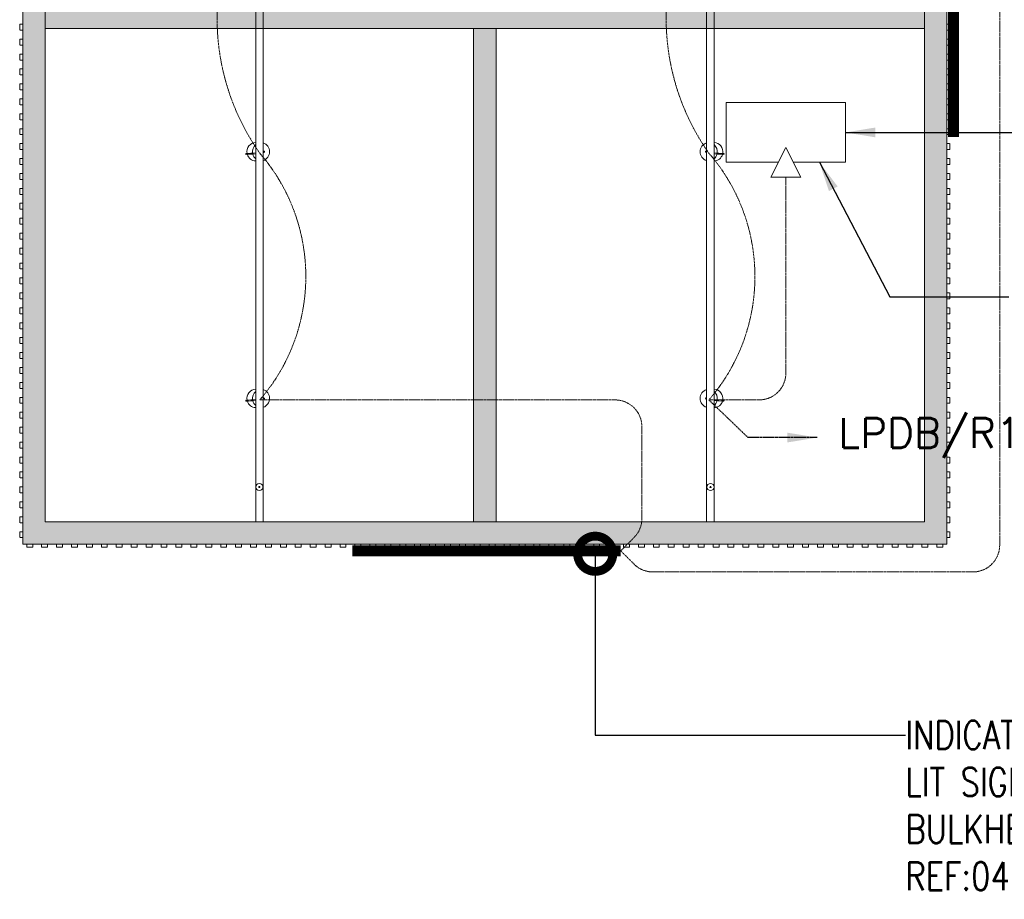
# Model space of a CAD drawing. Header units: millimetres. Extents: x -383850 to 24064, y -7188 to 6924.
# Tile 2 of 6: x 14990 to 18289, y -1190 to 1757. Entities that reach past the tile are written whole.
import ezdxf
from ezdxf import colors
from ezdxf.entities.mleader import LeaderData, LeaderLine
from ezdxf.math import Vec2, Vec3

# ---------------------------------------------------------------- set-up
doc = ezdxf.new("R2010")
doc.units = ezdxf.units.MM
doc.header["$MEASUREMENT"] = 0
for name, pattern in [('( Hidden )', [0.375, 0.25, -0.125]), ('FP & RCP XERF$0$( Hidden )', [0.375, 0.25, -0.125]), ('FP & RCP XERF$0$HIDDEN', [0.375, 0.25, -0.125]), ('HIDDENX2', [0.75, 0.5, -0.25])]:
    doc.linetypes.add(name, pattern=pattern)
doc.layers.get('0').update_dxf_attribs({"lineweight": 5})
doc.layers.add('A-LIGHTS', color=1, linetype='Continuous')
doc.layers.add('T-Tags', color=7, linetype='Continuous')
for name, color, linetype, lineweight, true_color in [('FP & RCP XERF$0$A-BULKHEAD', 9, 'FP & RCP XERF$0$HIDDEN', 0, 0x808080), ('FP & RCP XERF$0$A-LIGHTS', 9, 'Continuous', 0, 0x808080), ('FP & RCP XERF$0$PARTITION', 9, 'Continuous', 0, 0x808080), ('M-MEP-ELLG-CABLE', 7, 'HIDDENX2', 20, 0x055f91), ('M-MEP-ELLG-LIGHT', 5, 'Continuous', 20, 0x0000ff), ('M-MEP-ELSL-DEVICES', 7, 'Continuous', 20, 0xa41be4)]:
    doc.layers.add(name, color=color, linetype=linetype, lineweight=lineweight, true_color=true_color)
doc.layers.add('M-MEP-GEN', color=7, linetype='Continuous', lineweight=20)
doc.styles.add('Oswald Light', font='txt')
doc.styles.add('SSP_Note', font='romans.shx', dxfattribs={"width": 0.8})
doc.styles.get("Standard").update_dxf_attribs({"font": 'romans.shx'})
doc.dimstyles.new('MDS-50', dxfattribs={"dimtxt": 100, "dimasz": 100, "dimexe": 50, "dimexo": 50, "dimgap": 25, "dimtad": 1, "dimdec": 0, "dimtxsty": 'Oswald Light', "dimcen": 0, "dimdle": 1.5875, "dimazin": 0, "dimtfac": 1, "dimtdec": 0, "dimtix": 1, "dimtmove": 0, "dimatfit": 0, "dimfxl": 1, "dimfrac": 2, "dimtolj": 1, "dimarcsym": 0})

# ---------------------------------------------------------------- blocks, each defined once
blk = doc.blocks.new('FP & RCP XERF$0$A$C4e1517da')
at = {"layer": 'FP & RCP XERF$0$A-LIGHTS', "color": 0, "lineweight": -2}
for points in [[(2543.9, -0.4, 0.020816), (2545.6, 32.3, -0.50614), (2548.8, 32.2, -0.020461), (2547.1, -0.4, 1.181259)], [(3370.3, -0.4, 0.020816), (3372, 32.3, -0.50614), (3375.2, 32.2, -0.020461), (3373.5, -0.4, 1.181259)], [(781.7, -0.4, -0.464097), (818, 28.4, -0.000156), (818.1, 28.4, -0.000156)], [(788.8, -0.4, -0.2572), (817.3, 10, -0.252662)], [(816.4, -0.4, 0.020747), (818.1, 32.2, -0.50614), (821.3, 32.1, -0.020394), (819.6, -0.4, 1.181259)], [(820.4, 9.3, -0.150488), (836.1, -0.4)], [(821.2, 27.8, -0.335131), (843.1, -0.4)], [(1608.2, -0.4, -0.464097), (1644.5, 28.4, -0.000156), (1644.5, 28.4, -0.000156)], [(1615.2, -0.4, -0.2572), (1643.7, 10, -0.252662)], [(1642.8, -0.4, 0.020747), (1644.5, 32.2, -0.50614), (1647.7, 32.1, -0.020394), (1646, -0.4, 1.181259)], [(1646.8, 9.3, -0.150488), (1662.5, -0.4)], [(1647.6, 27.8, -0.335131), (1669.5, -0.4)], [(2509.2, -0.4, -0.465165), (2545.5, 28.5, -0.000156), (2545.6, 28.5, -0.000156)], [(2516.2, -0.4, -0.2584), (2544.7, 10.1, -0.252662)], [(2547.9, 9.4, -0.151639), (2563.7, -0.4)], [(2548.7, 27.9, -0.336132), (2570.6, -0.4)], [(3335.7, -0.4, -0.465165), (3372, 28.5, -0.000156), (3372, 28.5, -0.000156)], [(3342.6, -0.4, -0.2584), (3371.2, 10.1, -0.252662)], [(3374.3, 9.4, -0.151639), (3390.1, -0.4)], [(3375.1, 27.9, -0.336132), (3397, -0.4)], [(842.1, -25.4, -0.000639), (842.1, -25.7, -0.722369), (782.8, -25.4)], [(815.8, -25.4, -0.286159), (812.9, -29.6, -0.717571), (811.1, -27.2, -0.032821), (812.1, -26.5, -0.007142), (812.5, -25.4, 0.566861)], [(1668.5, -25.4, -0.000639), (1668.5, -25.7, -0.722369), (1609.2, -25.4)], [(1642.2, -25.4, -0.286159), (1639.3, -29.6, -0.717571), (1637.5, -27.2, -0.032821), (1638.6, -26.5, -0.007142), (1638.9, -25.4, 0.566861)], [(2569.6, -25.3, -0.000639), (2569.6, -25.6, -0.722369), (2510.3, -25.3)], [(2543.3, -25.3, -0.286159), (2540.4, -29.5, -0.717571), (2538.6, -27, -0.032821), (2539.6, -26.4, -0.007142), (2540, -25.3, 0.566861)], [(3396, -25.3, -0.000639), (3396, -25.6, -0.722369), (3336.7, -25.3)], [(3369.7, -25.3, -0.286159), (3366.8, -29.5, -0.717571), (3365, -27, -0.032821), (3366.1, -26.4, -0.007142), (3366.4, -25.3, 0.566861)]]:
    blk.add_lwpolyline(points, format="xyb", dxfattribs=at)
blk.add_lwpolyline([(3779.3, -0.4), (399.3, -0.4), (399.3, -25.4), (3779.3, -25.4)], close=True, dxfattribs=at)
for centre, radius in [((515.7, -12.6), 12), ((515.7, -12.6), 2.1), ((3663, -12.4), 12), ((3663, -12.4), 2.1)]:
    blk.add_circle(centre, radius, dxfattribs=at)
blk = doc.blocks.new('FP & RCP XERF')
at = {"layer": 'FP & RCP XERF$0$PARTITION'}
h = blk.add_hatch(color=256, dxfattribs=at)
h.dxf.hatch_style = 1
h.paths.add_polyline_path([(16586.2, 6838.4), (16511.2, 6838.4), (16511.2, 5222), (16586.2, 5222)])
h.paths.add_polyline_path([(16586.2, 5147), (16511.2, 5147), (16511.2, 3530), (16586.2, 3530)])
h.paths.add_polyline_path([(16586.2, 3455), (16511.2, 3455), (16511.2, 1802.4), (16586.2, 1802.4)])
h.paths.add_polyline_path([(16586.2, 1727.4), (16511.2, 1727.4), (16511.2, 75), (16586.2, 75)])
h = blk.add_hatch(color=256, dxfattribs=at)
h.dxf.hatch_style = 1
h.paths.add_polyline_path([(18097.5, 3530), (15000, 3530), (15000, 0), (18097.3, 0.2)])
h.paths.add_polyline_path([(15075, 3455), (18022.5, 3455), (18022.3, 75), (15075, 75)], flags=16)
h = blk.add_hatch(color=256, dxfattribs=at)
h.dxf.hatch_style = 1
h.paths.add_polyline_path([(18022.4, 1802.5), (15075, 1802.5), (15075, 1727.5), (18022.4, 1727.5)])
at = {"layer": 'FP & RCP XERF$0$A-BULKHEAD', "ltscale": 5}
for p, q in [((14989.9, 1741.6), (14999.9, 1741.6)), ((14989.9, 1721.6), (14989.9, 1741.6)), ((14999.9, 1721.6), (14989.9, 1721.6)), ((14999.9, 1741.6), (14999.9, 1721.6)), ((15075, 1727.5), (18022.4, 1727.5)), ((16511.2, 75), (16511.2, 1727.4)), ((16586.2, 75), (16586.2, 1727.4)), ((18097.2, 1741.6), (18107.2, 1741.6)), ((18097.2, 1721.6), (18097.2, 1741.6)), ((18107.2, 1721.6), (18097.2, 1721.6)), ((18107.2, 1741.6), (18107.2, 1721.6)), ((14989.9, 1691.6), (14999.9, 1691.6)), ((14989.9, 1671.6), (14989.9, 1691.6)), ((14999.9, 1691.6), (14999.9, 1671.6)), ((18097.2, 1691.6), (18107.2, 1691.6)), ((18097.2, 1671.6), (18097.2, 1691.6)), ((18107.2, 1691.6), (18107.2, 1671.6)), ((14999.9, 1671.6), (14989.9, 1671.6)), ((18107.2, 1671.6), (18097.2, 1671.6)), ((14989.9, 1641.6), (14999.9, 1641.6)), ((14989.9, 1621.6), (14989.9, 1641.6)), ((14999.9, 1621.6), (14989.9, 1621.6)), ((14999.9, 1641.6), (14999.9, 1621.6)), ((18097.2, 1641.6), (18107.2, 1641.6)), ((18097.2, 1621.6), (18097.2, 1641.6)), ((18107.2, 1621.6), (18097.2, 1621.6)), ((18107.2, 1641.6), (18107.2, 1621.6)), ((14989.9, 1591.6), (14999.9, 1591.6)), ((14989.9, 1571.6), (14989.9, 1591.6)), ((14999.9, 1591.6), (14999.9, 1571.6)), ((18097.2, 1591.6), (18107.2, 1591.6)), ((18097.2, 1571.6), (18097.2, 1591.6)), ((18107.2, 1591.6), (18107.2, 1571.6)), ((14999.9, 1571.6), (14989.9, 1571.6)), ((18107.2, 1571.6), (18097.2, 1571.6)), ((14989.9, 1541.6), (14999.9, 1541.6)), ((14989.9, 1521.6), (14989.9, 1541.6)), ((14999.9, 1521.6), (14989.9, 1521.6)), ((14999.9, 1541.6), (14999.9, 1521.6)), ((18097.2, 1541.6), (18107.2, 1541.6)), ((18097.2, 1521.6), (18097.2, 1541.6)), ((18107.2, 1521.6), (18097.2, 1521.6)), ((18107.2, 1541.6), (18107.2, 1521.6)), ((14989.9, 1491.6), (14999.9, 1491.6)), ((14989.9, 1471.6), (14989.9, 1491.6)), ((14999.9, 1491.6), (14999.9, 1471.6)), ((18097.2, 1491.6), (18107.2, 1491.6)), ((18097.2, 1471.6), (18097.2, 1491.6)), ((18107.2, 1491.6), (18107.2, 1471.6)), ((14999.9, 1471.6), (14989.9, 1471.6)), ((18107.2, 1471.6), (18097.2, 1471.6)), ((14989.9, 1441.6), (14999.9, 1441.6)), ((14989.9, 1421.6), (14989.9, 1441.6)), ((14999.9, 1421.6), (14989.9, 1421.6)), ((14999.9, 1441.6), (14999.9, 1421.6)), ((18097.2, 1441.6), (18107.2, 1441.6)), ((18097.2, 1421.6), (18097.2, 1441.6)), ((18107.2, 1421.6), (18097.2, 1421.6)), ((18107.2, 1441.6), (18107.2, 1421.6)), ((14989.9, 1391.6), (14999.9, 1391.6)), ((14989.9, 1371.6), (14989.9, 1391.6)), ((14999.9, 1391.6), (14999.9, 1371.6)), ((18097.2, 1391.6), (18107.2, 1391.6)), ((18097.2, 1371.6), (18097.2, 1391.6)), ((18107.2, 1391.6), (18107.2, 1371.6)), ((14999.9, 1371.6), (14989.9, 1371.6)), ((18107.2, 1371.6), (18097.2, 1371.6)), ((14989.9, 1341.6), (14999.9, 1341.6)), ((14989.9, 1321.6), (14989.9, 1341.6)), ((14999.9, 1321.6), (14989.9, 1321.6)), ((14999.9, 1341.6), (14999.9, 1321.6)), ((18097.2, 1341.6), (18107.2, 1341.6)), ((18097.2, 1321.6), (18097.2, 1341.6)), ((18107.2, 1321.6), (18097.2, 1321.6)), ((18107.2, 1341.6), (18107.2, 1321.6)), ((14989.9, 1291.6), (14999.9, 1291.6)), ((14989.9, 1271.6), (14989.9, 1291.6)), ((14999.9, 1291.6), (14999.9, 1271.6)), ((18097.2, 1291.6), (18107.2, 1291.6)), ((18097.2, 1271.6), (18097.2, 1291.6)), ((18107.2, 1291.6), (18107.2, 1271.6)), ((14999.9, 1271.6), (14989.9, 1271.6)), ((18107.2, 1271.6), (18097.2, 1271.6)), ((14989.9, 1241.6), (14999.9, 1241.6)), ((14989.9, 1221.6), (14989.9, 1241.6)), ((14999.9, 1221.6), (14989.9, 1221.6)), ((14999.9, 1241.6), (14999.9, 1221.6)), ((18097.2, 1241.6), (18107.2, 1241.6)), ((18097.2, 1221.6), (18097.2, 1241.6)), ((18107.2, 1221.6), (18097.2, 1221.6)), ((18107.2, 1241.6), (18107.2, 1221.6)), ((14990, 1191.6), (15000, 1191.6)), ((14990, 1171.6), (14990, 1191.6)), ((15000, 1191.6), (15000, 1171.6)), ((18097.3, 1191.6), (18107.3, 1191.6)), ((18097.3, 1171.6), (18097.3, 1191.6)), ((18107.3, 1191.6), (18107.3, 1171.6)), ((15000, 1171.6), (14990, 1171.6)), ((18107.3, 1171.6), (18097.3, 1171.6)), ((14990, 1141.6), (15000, 1141.6)), ((14990, 1121.6), (14990, 1141.6)), ((15000, 1141.6), (15000, 1121.6)), ((18097.3, 1141.6), (18107.3, 1141.6)), ((18097.3, 1121.6), (18097.3, 1141.6)), ((18107.3, 1141.6), (18107.3, 1121.6)), ((15000, 1121.6), (14990, 1121.6)), ((14990, 1091.6), (15000, 1091.6)), ((14990, 1071.6), (14990, 1091.6)), ((15000, 1091.6), (15000, 1071.6)), ((18107.3, 1121.6), (18097.3, 1121.6)), ((18097.3, 1091.6), (18107.3, 1091.6)), ((18097.3, 1071.6), (18097.3, 1091.6)), ((18107.3, 1091.6), (18107.3, 1071.6)), ((15000, 1071.6), (14990, 1071.6)), ((18107.3, 1071.6), (18097.3, 1071.6)), ((14990, 1041.6), (15000, 1041.6)), ((14990, 1021.6), (14990, 1041.6)), ((15000, 1041.6), (15000, 1021.6)), ((18097.3, 1041.6), (18107.3, 1041.6)), ((18097.3, 1021.6), (18097.3, 1041.6)), ((18107.3, 1041.6), (18107.3, 1021.6)), ((15000, 1021.6), (14990, 1021.6)), ((14990, 991.6), (15000, 991.6)), ((14990, 971.6), (14990, 991.6)), ((15000, 991.6), (15000, 971.6)), ((18107.3, 1021.6), (18097.3, 1021.6)), ((18097.3, 991.6), (18107.3, 991.6)), ((18097.3, 971.6), (18097.3, 991.6)), ((18107.3, 991.6), (18107.3, 971.6)), ((15000, 971.6), (14990, 971.6)), ((18107.3, 971.6), (18097.3, 971.6)), ((14990, 941.6), (15000, 941.6)), ((14990, 921.6), (14990, 941.6)), ((15000, 941.6), (15000, 921.6)), ((18097.3, 941.6), (18107.3, 941.6)), ((18097.3, 921.6), (18097.3, 941.6)), ((18107.3, 941.6), (18107.3, 921.6)), ((15000, 921.6), (14990, 921.6)), ((14990, 891.6), (15000, 891.6)), ((14990, 871.6), (14990, 891.6)), ((15000, 891.6), (15000, 871.6)), ((18107.3, 921.6), (18097.3, 921.6)), ((18097.3, 891.6), (18107.3, 891.6)), ((18097.3, 871.6), (18097.3, 891.6)), ((18107.3, 891.6), (18107.3, 871.6)), ((15000, 871.6), (14990, 871.6)), ((18107.3, 871.6), (18097.3, 871.6)), ((14990, 841.6), (15000, 841.6)), ((14990, 821.6), (14990, 841.6)), ((15000, 841.6), (15000, 821.6)), ((18097.3, 841.6), (18107.3, 841.6)), ((18097.3, 821.6), (18097.3, 841.6)), ((18107.3, 841.6), (18107.3, 821.6)), ((15000, 821.6), (14990, 821.6)), ((18107.3, 821.6), (18097.3, 821.6)), ((14990, 791.6), (15000, 791.6)), ((14990, 771.6), (14990, 791.6)), ((15000, 771.6), (14990, 771.6)), ((15000, 791.6), (15000, 771.6)), ((18097.3, 791.6), (18107.3, 791.6)), ((18097.3, 771.6), (18097.3, 791.6)), ((18107.3, 771.6), (18097.3, 771.6)), ((18107.3, 791.6), (18107.3, 771.6)), ((14990, 741.6), (15000, 741.6)), ((14990, 721.6), (14990, 741.6)), ((15000, 741.6), (15000, 721.6)), ((18097.3, 741.6), (18107.3, 741.6)), ((18097.3, 721.6), (18097.3, 741.6)), ((18107.3, 741.6), (18107.3, 721.6)), ((15000, 721.6), (14990, 721.6)), ((18107.3, 721.6), (18097.3, 721.6)), ((14990, 691.6), (15000, 691.6)), ((14990, 671.6), (14990, 691.6)), ((15000, 671.6), (14990, 671.6)), ((15000, 691.6), (15000, 671.6)), ((18097.3, 691.6), (18107.3, 691.6)), ((18097.3, 671.6), (18097.3, 691.6)), ((18107.3, 671.6), (18097.3, 671.6)), ((18107.3, 691.6), (18107.3, 671.6)), ((14990, 641.6), (15000, 641.6)), ((14990, 621.6), (14990, 641.6)), ((15000, 641.6), (15000, 621.6)), ((18097.3, 641.6), (18107.3, 641.6)), ((18097.3, 621.6), (18097.3, 641.6)), ((18107.3, 641.6), (18107.3, 621.6)), ((15000, 621.6), (14990, 621.6)), ((18107.3, 621.6), (18097.3, 621.6)), ((14990, 591.6), (15000, 591.6)), ((14990, 571.6), (14990, 591.6)), ((15000, 571.6), (14990, 571.6)), ((15000, 591.6), (15000, 571.6)), ((18097.3, 591.6), (18107.3, 591.6)), ((18097.3, 571.6), (18097.3, 591.6)), ((18107.3, 571.6), (18097.3, 571.6)), ((18107.3, 591.6), (18107.3, 571.6)), ((14990, 541.6), (15000, 541.6)), ((14990, 521.7), (14990, 541.6)), ((15000, 541.6), (15000, 521.6)), ((18097.3, 541.6), (18107.3, 541.6)), ((18097.3, 521.7), (18097.3, 541.6)), ((18107.3, 541.6), (18107.3, 521.6)), ((15000, 521.6), (14990, 521.7)), ((18107.3, 521.6), (18097.3, 521.7)), ((14990, 491.7), (15000, 491.7)), ((14990, 471.7), (14990, 491.7)), ((15000, 471.7), (14990, 471.7)), ((15000, 491.7), (15000, 471.7)), ((18097.3, 491.7), (18107.3, 491.7)), ((18097.3, 471.7), (18097.3, 491.7)), ((18107.3, 471.7), (18097.3, 471.7)), ((18107.3, 491.7), (18107.3, 471.7)), ((14990, 441.7), (15000, 441.7)), ((14990, 421.7), (14990, 441.7)), ((15000, 441.7), (15000, 421.7)), ((18097.3, 441.7), (18107.3, 441.7)), ((18097.3, 421.7), (18097.3, 441.7)), ((18107.3, 441.7), (18107.3, 421.7)), ((15000, 421.7), (14990, 421.7)), ((18107.3, 421.7), (18097.3, 421.7)), ((14990, 391.7), (15000, 391.7)), ((14990, 371.7), (14990, 391.7)), ((15000, 371.7), (14990, 371.7)), ((15000, 391.7), (15000, 371.7)), ((18097.3, 391.7), (18107.3, 391.7)), ((18097.3, 371.7), (18097.3, 391.7)), ((18107.3, 371.7), (18097.3, 371.7)), ((18107.3, 391.7), (18107.3, 371.7)), ((14990, 341.7), (15000, 341.7)), ((14990, 321.7), (14990, 341.7)), ((15000, 341.7), (15000, 321.7)), ((18097.3, 341.7), (18107.3, 341.7)), ((18097.3, 321.7), (18097.3, 341.7)), ((18107.3, 341.7), (18107.3, 321.7)), ((15000, 321.7), (14990, 321.7)), ((18107.3, 321.7), (18097.3, 321.7)), ((14990, 291.7), (15000, 291.7)), ((14990, 271.7), (14990, 291.7)), ((15000, 271.7), (14990, 271.7)), ((15000, 291.7), (15000, 271.7)), ((18097.3, 291.7), (18107.3, 291.7)), ((18097.3, 271.7), (18097.3, 291.7)), ((18107.3, 271.7), (18097.3, 271.7)), ((18107.3, 291.7), (18107.3, 271.7)), ((14990, 241.7), (15000, 241.7)), ((14990, 221.7), (14990, 241.7)), ((15000, 241.7), (15000, 221.7)), ((18097.3, 241.7), (18107.3, 241.7)), ((18097.3, 221.7), (18097.3, 241.7)), ((18107.3, 241.7), (18107.3, 221.7)), ((15000, 221.7), (14990, 221.7)), ((18107.3, 221.7), (18097.3, 221.7)), ((14990, 191.7), (15000, 191.7)), ((14990, 171.7), (14990, 191.7)), ((15000, 171.7), (14990, 171.7)), ((15000, 191.7), (15000, 171.7)), ((18097.3, 191.7), (18107.3, 191.7)), ((18097.3, 171.7), (18097.3, 191.7)), ((18107.3, 171.7), (18097.3, 171.7)), ((18107.3, 191.7), (18107.3, 171.7)), ((14990, 141.7), (15000, 141.7)), ((14990, 121.7), (14990, 141.7)), ((15000, 141.7), (15000, 121.7)), ((18097.3, 141.7), (18107.3, 141.7)), ((18097.3, 121.7), (18097.3, 141.7)), ((18107.3, 141.7), (18107.3, 121.7)), ((15000, 121.7), (14990, 121.7)), ((18107.3, 121.7), (18097.3, 121.7)), ((14990, 91.7), (15000, 91.7)), ((14990, 71.7), (14990, 91.7)), ((15000, 71.7), (14990, 71.7)), ((15000, 91.7), (15000, 71.7)), ((18097.3, 91.7), (18107.3, 91.7)), ((18097.3, 71.7), (18097.3, 91.7)), ((18107.3, 71.7), (18097.3, 71.7)), ((18107.3, 91.7), (18107.3, 71.7)), ((14990, 41.7), (15000, 41.7)), ((14990, 21.7), (14990, 41.7)), ((15000, 41.7), (15000, 21.7)), ((18097.3, 41.7), (18107.3, 41.7)), ((18097.3, 21.7), (18097.3, 41.7)), ((18107.3, 41.7), (18107.3, 21.7)), ((15000, 21.7), (14990, 21.7)), ((15033.5, 0), (15033.5, -10)), ((15083.5, 0), (15083.5, -10)), ((15133.5, 0), (15133.5, -10)), ((15183.5, 0), (15183.5, -10)), ((15233.5, 0), (15233.5, -10)), ((15283.5, 0), (15283.5, -10)), ((15333.5, 0), (15333.5, -10)), ((15383.5, 0), (15383.5, -10)), ((15433.5, 0), (15433.5, -10)), ((15483.5, 0), (15483.5, -10)), ((15533.5, 0), (15533.5, -10)), ((15583.5, 0), (15583.5, -10)), ((15633.5, 0), (15633.5, -10)), ((15683.5, 0), (15683.5, -10)), ((15733.5, 0), (15733.5, -10)), ((15783.5, 0), (15783.5, -10)), ((15833.5, 0), (15833.5, -10)), ((15883.5, 0), (15883.5, -10)), ((15933.5, 0), (15933.5, -10)), ((15983.5, 0), (15983.5, -10)), ((16033.4, 0), (16033.4, -10)), ((16083.4, 0), (16083.4, -10)), ((16133.4, 0), (16133.4, -10)), ((16183.4, 0), (16183.4, -10)), ((16663.4, -9.9), (16663.4, 0.1)), ((16663.4, 0.1), (16683.4, 0.1)), ((16683.4, 0.1), (16683.4, -9.9)), ((16713.4, -9.9), (16713.4, 0.1)), ((16713.4, 0.1), (16733.4, 0.1)), ((16733.4, 0.1), (16733.4, -9.9)), ((16763.4, -9.9), (16763.4, 0.1)), ((16763.4, 0.1), (16783.4, 0.1)), ((16783.4, 0.1), (16783.4, -9.9)), ((16813.4, -9.9), (16813.4, 0.1)), ((16813.4, 0.1), (16833.4, 0.1)), ((16833.4, 0.1), (16833.4, -9.9)), ((16863.4, -9.9), (16863.4, 0.1)), ((16863.4, 0.1), (16883.4, 0.1)), ((16883.4, 0.1), (16883.4, -9.9)), ((16913.4, -9.9), (16913.4, 0.1)), ((16913.4, 0.1), (16933.4, 0.1)), ((16933.4, 0.1), (16933.4, -9.9)), ((16963.4, -9.9), (16963.4, 0.1)), ((16963.4, 0.1), (16983.4, 0.1)), ((16983.4, 0.1), (16983.4, -9.9)), ((17013.4, -9.9), (17013.4, 0.1)), ((17013.4, 0.1), (17033.4, 0.1)), ((17033.4, 0.1), (17033.4, -9.9)), ((17063.4, -9.9), (17063.4, 0.1)), ((17063.4, 0.1), (17083.4, 0.1)), ((17083.4, 0.1), (17083.4, -9.9)), ((17113.4, -9.9), (17113.4, 0.1)), ((17113.4, 0.1), (17133.4, 0.1)), ((17133.4, 0.1), (17133.4, -9.9)), ((17163.4, -9.9), (17163.4, 0.1)), ((17163.4, 0.1), (17183.4, 0.1)), ((17183.4, 0.1), (17183.4, -9.9)), ((17213.4, -9.9), (17213.4, 0.1)), ((17213.4, 0.1), (17233.4, 0.1)), ((17233.4, 0.1), (17233.4, -9.9)), ((17263.4, -9.9), (17263.4, 0.1)), ((17263.4, 0.1), (17283.4, 0.1)), ((17283.4, 0.1), (17283.4, -9.9)), ((17313.4, -9.8), (17313.4, 0.2)), ((17313.4, 0.2), (17333.4, 0.2)), ((17333.4, 0.2), (17333.4, -9.8)), ((17363.4, -9.8), (17363.4, 0.2)), ((17363.4, 0.2), (17383.4, 0.2)), ((17383.4, 0.2), (17383.4, -9.8)), ((17413.4, -9.9), (17413.4, 0.1)), ((17413.4, 0.1), (17433.4, 0.1)), ((17433.4, 0.1), (17433.4, -9.9)), ((17463.4, -9.8), (17463.4, 0.2)), ((17463.4, 0.2), (17483.4, 0.2)), ((17483.4, 0.2), (17483.4, -9.8)), ((17513.4, -9.8), (17513.4, 0.2)), ((17513.4, 0.2), (17533.4, 0.2)), ((17533.4, 0.2), (17533.4, -9.8)), ((17563.4, -9.8), (17563.4, 0.2)), ((17563.4, 0.2), (17583.4, 0.2)), ((17583.4, 0.2), (17583.4, -9.8)), ((17613.4, -9.8), (17613.4, 0.2)), ((17613.4, 0.2), (17633.4, 0.2)), ((17633.4, 0.2), (17633.4, -9.8)), ((17663.4, -9.8), (17663.4, 0.2)), ((17663.4, 0.2), (17683.4, 0.2)), ((17683.4, 0.2), (17683.4, -9.8)), ((17713.4, -9.8), (17713.4, 0.2)), ((17713.4, 0.2), (17733.4, 0.2)), ((17733.4, 0.2), (17733.4, -9.8)), ((17763.4, -9.8), (17763.4, 0.2)), ((17763.4, 0.2), (17783.4, 0.2)), ((17783.4, 0.2), (17783.4, -9.8)), ((17813.4, -9.8), (17813.4, 0.2)), ((17813.4, 0.2), (17833.4, 0.2)), ((17833.4, 0.2), (17833.4, -9.8)), ((17863.4, -9.8), (17863.4, 0.2)), ((17863.4, 0.2), (17883.4, 0.2)), ((17883.4, 0.2), (17883.4, -9.8)), ((17913.3, -9.8), (17913.4, 0.2)), ((17913.4, 0.2), (17933.3, 0.2)), ((17933.3, 0.2), (17933.3, -9.8)), ((17963.3, -9.8), (17963.3, 0.2)), ((17963.3, 0.2), (17983.3, 0.2)), ((17983.3, 0.2), (17983.3, -9.8)), ((18013.3, -9.8), (18013.3, 0.2)), ((18013.3, 0.2), (18033.3, 0.2)), ((18033.3, 0.2), (18033.3, -9.8)), ((18063.3, -9.8), (18063.3, 0.2)), ((18063.3, 0.2), (18083.3, 0.2)), ((18083.3, 0.2), (18083.3, -9.8)), ((18107.3, 21.7), (18097.3, 21.7)), ((15013.5, -10), (15013.5, 0)), ((15013.5, 0), (15033.5, 0)), ((15033.5, -10), (15013.5, -10)), ((15063.5, -10), (15063.5, 0)), ((15063.5, 0), (15083.5, 0)), ((15083.5, -10), (15063.5, -10)), ((15113.5, -10), (15113.5, 0)), ((15113.5, 0), (15133.5, 0)), ((15133.5, -10), (15113.5, -10)), ((15163.5, -10), (15163.5, 0)), ((15163.5, 0), (15183.5, 0)), ((15183.5, -10), (15163.5, -10)), ((15213.5, -10), (15213.5, 0)), ((15213.5, 0), (15233.5, 0)), ((15233.5, -10), (15213.5, -10)), ((15263.5, -10), (15263.5, 0)), ((15263.5, 0), (15283.5, 0)), ((15283.5, -10), (15263.5, -10)), ((15313.5, -10), (15313.5, 0)), ((15313.5, 0), (15333.5, 0)), ((15333.5, -10), (15313.5, -10)), ((15363.5, -10), (15363.5, 0)), ((15363.5, 0), (15383.5, 0)), ((15383.5, -10), (15363.5, -10)), ((15413.5, -10), (15413.5, 0)), ((15413.5, 0), (15433.5, 0)), ((15433.5, -10), (15413.5, -10)), ((15463.5, -10), (15463.5, 0)), ((15463.5, 0), (15483.5, 0)), ((15483.5, -10), (15463.5, -10)), ((15483.5, 0), (15503.5, 0)), ((15513.5, -10), (15513.5, 0)), ((15513.5, 0), (15533.5, 0)), ((15533.5, -10), (15513.5, -10)), ((15563.5, -10), (15563.5, 0)), ((15563.5, 0), (15583.5, 0)), ((15583.5, -10), (15563.5, -10)), ((15613.5, -10), (15613.5, 0)), ((15613.5, 0), (15633.5, 0)), ((15633.5, -10), (15613.5, -10)), ((15663.5, -10), (15663.5, 0)), ((15663.5, 0), (15683.5, 0)), ((15683.5, -10), (15663.5, -10)), ((15713.5, -10), (15713.5, 0)), ((15713.5, 0), (15733.5, 0)), ((15733.5, -10), (15713.5, -10)), ((15763.5, -10), (15763.5, 0)), ((15763.5, 0), (15783.5, 0)), ((15783.5, -10), (15763.5, -10)), ((15813.5, -10), (15813.5, 0)), ((15813.5, 0), (15833.5, 0)), ((15833.5, -10), (15813.5, -10)), ((15863.5, -10), (15863.5, 0)), ((15863.5, 0), (15883.5, 0)), ((15883.5, -10), (15863.5, -10)), ((15913.5, -10), (15913.5, 0)), ((15913.5, 0), (15933.5, 0)), ((15933.5, -10), (15913.5, -10)), ((15963.5, -10), (15963.5, 0)), ((15963.5, 0), (15983.5, 0)), ((15983.5, -10), (15963.5, -10)), ((16013.4, -10), (16013.5, 0)), ((16033.4, -10), (16013.4, -10)), ((16013.5, 0), (16033.4, 0)), ((16063.4, -10), (16063.5, 0)), ((16083.4, -10), (16063.4, -10)), ((16063.5, 0), (16083.4, 0)), ((16113.4, -10), (16113.4, 0)), ((16113.4, 0), (16133.4, 0)), ((16133.4, -10), (16113.4, -10)), ((16163.4, -10), (16163.4, 0)), ((16163.4, 0), (16183.4, 0)), ((16183.4, -10), (16163.4, -10)), ((16213.4, -10.1), (16213.4, -0.1)), ((16213.4, -0.1), (16233.4, -0.1)), ((16233.4, -10.1), (16213.4, -10.1)), ((16233.4, -0.1), (16233.4, -10.1)), ((16263.4, -10.1), (16263.4, -0.1)), ((16263.4, -0.1), (16283.4, -0.1)), ((16283.4, -10.1), (16263.4, -10.1)), ((16283.4, -0.1), (16283.4, -10.1)), ((16313.4, -10.1), (16313.4, -0.1)), ((16313.4, -0.1), (16333.4, -0.1)), ((16333.4, -10.1), (16313.4, -10.1)), ((16333.4, -0.1), (16333.4, -10.1)), ((16363.4, -10.1), (16363.4, -0.1)), ((16363.4, -0.1), (16383.4, -0.1)), ((16383.4, -10.1), (16363.4, -10.1)), ((16383.4, -0.1), (16383.4, -10.1)), ((16413.4, -10.1), (16413.4, -0.1)), ((16413.4, -0.1), (16433.4, -0.1)), ((16433.4, -10.1), (16413.4, -10.1)), ((16433.4, -0.1), (16433.4, -10.1)), ((16463.4, -10.1), (16463.4, -0.1)), ((16463.4, -0.1), (16483.4, -0.1)), ((16483.4, -10.1), (16463.4, -10.1)), ((16483.4, -0.1), (16483.4, -10.1)), ((16513.4, -10.1), (16513.4, -0.1)), ((16513.4, -0.1), (16533.4, -0.1)), ((16533.4, -10.1), (16513.4, -10.1)), ((16533.4, -0.1), (16533.4, -10.1)), ((16563.4, -10.1), (16563.4, -0.1)), ((16563.4, -0.1), (16583.4, -0.1)), ((16583.4, -10.1), (16563.4, -10.1)), ((16583.4, -0.1), (16583.4, -10.1)), ((16613.4, -10.1), (16613.4, -0.1)), ((16613.4, -0.1), (16633.4, -0.1)), ((16633.4, -10.1), (16613.4, -10.1)), ((16633.4, -0.1), (16633.4, -10.1)), ((16683.4, -9.9), (16663.4, -9.9)), ((16733.4, -9.9), (16713.4, -9.9)), ((16783.4, -9.9), (16763.4, -9.9)), ((16833.4, -9.9), (16813.4, -9.9)), ((16883.4, -9.9), (16863.4, -9.9)), ((16933.4, -9.9), (16913.4, -9.9)), ((16983.4, -9.9), (16963.4, -9.9)), ((17033.4, -9.9), (17013.4, -9.9)), ((17083.4, -9.9), (17063.4, -9.9)), ((17133.4, -9.9), (17113.4, -9.9)), ((17183.4, -9.9), (17163.4, -9.9)), ((17233.4, -9.9), (17213.4, -9.9)), ((17283.4, -9.9), (17263.4, -9.9)), ((17333.4, -9.8), (17313.4, -9.8)), ((17383.4, -9.8), (17363.4, -9.8)), ((17433.4, -9.9), (17413.4, -9.9)), ((17483.4, -9.8), (17463.4, -9.8)), ((17533.4, -9.8), (17513.4, -9.8)), ((17583.4, -9.8), (17563.4, -9.8)), ((17633.4, -9.8), (17613.4, -9.8)), ((17683.4, -9.8), (17663.4, -9.8)), ((17733.4, -9.8), (17713.4, -9.8)), ((17783.4, -9.8), (17763.4, -9.8)), ((17833.4, -9.8), (17813.4, -9.8)), ((17883.4, -9.8), (17863.4, -9.8)), ((17933.3, -9.8), (17913.3, -9.8)), ((17983.3, -9.8), (17963.3, -9.8)), ((18033.3, -9.8), (18013.3, -9.8)), ((18083.3, -9.8), (18063.3, -9.8))]:
    blk.add_line(p, q, dxfattribs=at)
at = {"layer": 'FP & RCP XERF$0$A-BULKHEAD', "linetype": 'FP & RCP XERF$0$( Hidden )', "ltscale": 5}
for p, q in [((15000, 1727.5), (15000, 1727.5)), ((15000, 1727.5), (15000, 1727.5)), ((18097.4, 1727.6), (18097.4, 1727.6)), ((18107.3, 1727.5), (18107.3, 1727.5))]:
    blk.add_line(p, q, dxfattribs=at)
at = {"layer": 'FP & RCP XERF$0$A-BULKHEAD', "ltscale": 5}
for points in [[(15000, 0), (15000, 3530), (18097.5, 3530), (18097.3, 0.2)], [(15075, 75), (15075, 3455), (18022.5, 3455), (18022.3, 75)]]:
    blk.add_lwpolyline(points, close=True, dxfattribs=at)
at = {"layer": 'FP & RCP XERF$0$PARTITION'}
for p, q in [((15000, 75), (15000, 75)), ((15075, 0), (15075, 0.3))]:
    blk.add_line(p, q, dxfattribs=at)
at = {"layer": 'FP & RCP XERF$0$A-LIGHTS', "linetype": 'Continuous', "xscale": -1, "rotation": 90}
blk.add_blockref('FP & RCP XERF$0$A$C4e1517da', (15780.7, 3854.3), dxfattribs=at)
at = {"layer": 'FP & RCP XERF$0$A-LIGHTS', "linetype": 'Continuous', "rotation": 270}
blk.add_blockref('FP & RCP XERF$0$A$C4e1517da', (17317.2, 3854.3), dxfattribs=at)
blk = doc.blocks.new('A$C4e1517da')
at = {"layer": 'A-LIGHTS', "color": 1, "lineweight": 0, "true_color": 0xff0000}
for points in [[(2543.9, -0.4, 0.020816), (2545.6, 32.3, -0.50614), (2548.8, 32.2, -0.020461), (2547.1, -0.4, 1.181259)], [(3370.3, -0.4, 0.020816), (3372, 32.3, -0.50614), (3375.2, 32.2, -0.020461), (3373.5, -0.4, 1.181259)], [(781.7, -0.4, -0.464097), (818, 28.4, -0.000156), (818.1, 28.4, -0.000156)], [(788.8, -0.4, -0.2572), (817.3, 10, -0.252662)], [(816.4, -0.4, 0.020747), (818.1, 32.2, -0.50614), (821.3, 32.1, -0.020394), (819.6, -0.4, 1.181259)], [(820.4, 9.3, -0.150488), (836.1, -0.4)], [(821.2, 27.8, -0.335131), (843.1, -0.4)], [(1608.2, -0.4, -0.464097), (1644.5, 28.4, -0.000156), (1644.5, 28.4, -0.000156)], [(1615.2, -0.4, -0.2572), (1643.7, 10, -0.252662)], [(1642.8, -0.4, 0.020747), (1644.5, 32.2, -0.50614), (1647.7, 32.1, -0.020394), (1646, -0.4, 1.181259)], [(1646.8, 9.3, -0.150488), (1662.5, -0.4)], [(1647.6, 27.8, -0.335131), (1669.5, -0.4)], [(2509.2, -0.4, -0.465165), (2545.5, 28.5, -0.000156), (2545.6, 28.5, -0.000156)], [(2516.2, -0.4, -0.2584), (2544.7, 10.1, -0.252662)], [(2547.9, 9.4, -0.151639), (2563.7, -0.4)], [(2548.7, 27.9, -0.336132), (2570.6, -0.4)], [(3335.7, -0.4, -0.465165), (3372, 28.5, -0.000156), (3372, 28.5, -0.000156)], [(3342.6, -0.4, -0.2584), (3371.2, 10.1, -0.252662)], [(3374.3, 9.4, -0.151639), (3390.1, -0.4)], [(3375.1, 27.9, -0.336132), (3397, -0.4)], [(842.1, -25.4, -0.000639), (842.1, -25.7, -0.722369), (782.8, -25.4)], [(815.8, -25.4, -0.286159), (812.9, -29.6, -0.717571), (811.1, -27.2, -0.032821), (812.1, -26.5, -0.007142), (812.5, -25.4, 0.566861)], [(1668.5, -25.4, -0.000639), (1668.5, -25.7, -0.722369), (1609.2, -25.4)], [(1642.2, -25.4, -0.286159), (1639.3, -29.6, -0.717571), (1637.5, -27.2, -0.032821), (1638.6, -26.5, -0.007142), (1638.9, -25.4, 0.566861)], [(2569.6, -25.3, -0.000639), (2569.6, -25.6, -0.722369), (2510.3, -25.3)], [(2543.3, -25.3, -0.286159), (2540.4, -29.5, -0.717571), (2538.6, -27, -0.032821), (2539.6, -26.4, -0.007142), (2540, -25.3, 0.566861)], [(3396, -25.3, -0.000639), (3396, -25.6, -0.722369), (3336.7, -25.3)], [(3369.7, -25.3, -0.286159), (3366.8, -29.5, -0.717571), (3365, -27, -0.032821), (3366.1, -26.4, -0.007142), (3366.4, -25.3, 0.566861)]]:
    blk.add_lwpolyline(points, format="xyb", dxfattribs=at)
at = {"layer": 'A-LIGHTS', "color": 1, "lineweight": 9, "true_color": 0xff0000}
blk.add_lwpolyline([(3779.3, -0.4), (399.3, -0.4), (399.3, -25.4), (3779.3, -25.4)], close=True, dxfattribs=at)
at = {"layer": 'A-LIGHTS', "color": 1, "lineweight": 0, "true_color": 0xff0000}
for centre, radius in [((515.7, -12.6), 12), ((515.7, -12.6), 2.1), ((3663, -12.4), 12), ((3663, -12.4), 2.1)]:
    blk.add_circle(centre, radius, dxfattribs=at)
blk = doc.blocks.new('LCSB')
at = {"color": 0}
blk.add_lwpolyline([(-50, 250), (50, 250), (0, 150), (0, 150)], close=True, dxfattribs=at)
blk.add_lwpolyline([(25, 200), (200, 200), (200, 0), (-200, 0), (-200, 200), (-25, 200)], dxfattribs=at)
blk = doc.blocks.new('_DOTSMALL')
at = {"color": 0, "linetype": 'ByBlock', "const_width": 0.5}
blk.add_lwpolyline([(-0.0625, 0, 1), (0.0625, 0, 1)], format="xyb", close=True, dxfattribs=at)

msp = doc.modelspace()

# ---------------------------------------------------------------- linework, layer by layer
at = {"layer": 'M-MEP-ELLG-CABLE', "color": 1, "ltscale": 5, "true_color": 0xff0000}
for points in [[(15794.5, 483.1, 0.373254), (15794.5, 1309.5, -0.318129), (15796.5, 2215.4, 0.373254), (15796.5, 3041.9)], [(17299.5, 483, 0.373254), (17299.5, 1309.4, -0.318129), (17301.4, 2215.4, 0.373254), (17301.4, 3041.8)], [(17299.5, 483), (17467.5, 483, 0.414214), (17557.5, 573), (17557.5, 1229)]]:
    msp.add_lwpolyline(points, format="xyb", dxfattribs=at)
at = {"layer": 'M-MEP-ELLG-CABLE', "color": 1, "ltscale": 5, "true_color": 0xff0000, "elevation": 0}
for points in [[(18119.1, 2263.8), (18163.5, 2308.1, -0.136721), (18205.6, 2331.9, -0.345017), (18274, 2244.5), (18274, -3.2, -0.414214), (18184, -93.2), (17112.2, -93.2, -0.198912), (17048.6, -66.8), (17004.2, -22.5)], [(17004.2, -22.5), (17048.6, 21.9, 0.198912), (17074.9, 85.5), (17074.9, 393.1, 0.414214), (16984.9, 483.1), (15794.5, 483.1)]]:
    msp.add_lwpolyline(points, format="xyb", dxfattribs=at)
at = {"layer": 'M-MEP-ELLG-LIGHT', "color": 219, "linetype": '( Hidden )', "lineweight": 15, "ltscale": 10, "true_color": 0x642165, "const_width": 37.5, "elevation": 0}
for points in [[(18119.1, 1363.8), (18119.1, 2263.8)], [(16104.2, -22.5), (17004.2, -22.5)]]:
    msp.add_lwpolyline(points, dxfattribs=at)

# ---------------------------------------------------------------- block references
msp.add_blockref('FP & RCP XERF', (0, 0))
at = {"layer": 'A-LIGHTS', "linetype": 'Continuous', "xscale": -1, "rotation": 90}
msp.add_blockref('A$C4e1517da', (15780.7, 3854.3), dxfattribs=at)
at = {"layer": 'A-LIGHTS', "linetype": 'Continuous', "rotation": 270}
msp.add_blockref('A$C4e1517da', (17317.2, 3854.3), dxfattribs=at)
at = {"layer": 'M-MEP-ELSL-DEVICES', "rotation": 180}
msp.add_blockref('LCSB', (17557.5, 1479), dxfattribs=at)

# ---------------------------------------------------------------- texts
at = {"layer": 'M-MEP-GEN', "insert": (18346.7, 355.6), "char_height": 100, "attachment_point": 6}
msp.add_mtext_dynamic_manual_height_columns('LPDB/R1', width=262.905, gutter_width=3324.7, heights=[0], dxfattribs=at)

# ---------------------------------------------------------------- leaders
at = {"layer": 'M-MEP-ELLG-CABLE', "color": 1, "ltscale": 5, "true_color": 0xff0000}
msp.add_leader([(17662.3, 357), (17430.7, 357), (17299.5, 483)], dimstyle='MDS-50', override={"dimgap": 25, "dimtad": 0}, dxfattribs=at)
at = {"layer": 'T-Tags'}
for points, override in [([(17757.5, 1379), (20303, 1379)], {"dimtad": 0}), ([(17670, 1279), (17906, 828.5), (18305, 828.5)], {"dimgap": 25, "dimtad": 0})]:
    msp.add_leader(points, dimstyle='MDS-50', override=override, dxfattribs=at)
ml = msp.add_multileader_mtext('Standard', dxfattribs=at)
ml.set_content('INDICATIVE LOCATION OF \\PLIT SIGNAGE-01 ON \\PBULKHEAD (SG01)\\PREF:04DE-XXX   ', color=256, style='SSP_Note')
ml.set_leader_properties()
ml.set_arrow_properties(name='DOTSMALL')
ml.build(insert=Vec2(0, 0))
ml.multileader.update_dxf_attribs({"dogleg_length": 18.2, "arrow_head_size": 236.2, "scale": 1.5})
ctx = ml.context
ctx.base_point, ctx.scale, ctx.char_height, ctx.arrow_head_size, ctx.landing_gap_size, ctx.plane_origin = Vec3(17957.9, -639.4, 0), 1.5, 94.5, 236.2, 0, Vec3(26312.4, 497.8, 0)
notes = []
notes.append((ctx, [(0, (1, 1, 0), (16918.6, -639.4, 0), (1, 0), 1039.3, [(0, [(16918.6, -32.2, 0)], 0, [])])]))
ctx.mtext.insert, ctx.mtext.rotation, ctx.mtext.width, ctx.mtext.flow_direction = Vec3(17957.9, -592.1, 0), 6.283185, 3455.428, 5
for ctx, leaders in notes:
    for number, flags, end, landing, length, lines in leaders:
        leader = LeaderData()
        leader.index, (leader.has_last_leader_line, leader.has_dogleg_vector, leader.attachment_direction) = number, flags
        leader.last_leader_point, leader.dogleg_vector, leader.dogleg_length = Vec3(end), Vec3(landing), length
        for number, points, colour, breaks in lines:
            line = LeaderLine()
            line.index, line.vertices, line.color, line.breaks = number, Vec3.list(points), colors.encode_raw_color(colour), breaks
            leader.lines.append(line)
        ctx.leaders.append(leader)

doc.saveas('drawing.dxf')
